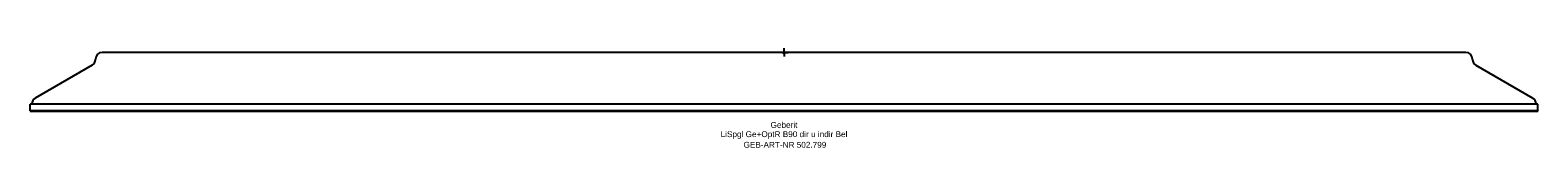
# Model space of a CAD drawing. Header units: millimetres. Extents: x -450 to 450, y -57 to 2.
import ezdxf
from ezdxf.enums import TextEntityAlignment as Align

# ---------------------------------------------------------------- set-up
doc = ezdxf.new("R2010")
doc.units = ezdxf.units.MM
doc.layers.get('0').update_dxf_attribs({"linetype": 'CONTINUOUS'})
for name, color, linetype, lineweight in [('Arbeitspunkt(DIN)', 7, 'CONTINUOUS', 25), ('GEB-ART-NR', 1, 'CONTINUOUS', 18), ('GEB-BEZUG', 2, 'CONTINUOUS', 25), ('GEB-TEXT', 5, 'CONTINUOUS', 18)]:
    doc.layers.add(name, color=color, linetype=linetype, lineweight=lineweight)
doc.layers.add('GEB-KONTUR-A', color=5, linetype='CONTINUOUS')
doc.styles.get("Standard").update_dxf_attribs({"font": 'arial.ttf'})

# ---------------------------------------------------------------- blocks, each defined once
blk = doc.blocks.new('Einfügepunkt')
at = {"layer": 'GEB-BEZUG'}
for p, q in [((-0.71, -0.71), (0.71, 0.71)), ((-0.71, 0.71), (0.71, -0.71))]:
    blk.add_line(p, q, dxfattribs=at)

msp = doc.modelspace()

# ---------------------------------------------------------------- linework, layer by layer
at = {"layer": 'Arbeitspunkt(DIN)', "ltscale": 5}
for q in [(-2.5, 0), (0, 2.5), (0, -2.5), (2.5, 0)]:
    msp.add_line((0, 0), q, dxfattribs=at)
at = {"layer": 'GEB-KONTUR-A', "ltscale": 5}
for p, q in [((-413, -7.66), (-447, -27.34)), ((-411, -4.19), (-411, -4)), ((407, 0), (-407, 0)), ((411, -4.19), (411, -4)), ((413, -7.66), (447, -27.34)), ((-450, -35), (-450, -31)), ((450, -31), (-450, -31)), ((-450, -35), (-450, -35.1)), ((-450, -35), (450, -35)), ((450, -35), (-450, -35)), ((-450, -35.1), (450, -35.1)), ((-449, -31), (-449, -30.81)), ((449, -31), (449, -30.81)), ((450, -35), (450, -31)), ((450, -35), (450, -35.1))]:
    msp.add_line(p, q, dxfattribs=at)
for centre, start, end in [((-415, -4.19), 300.06858, 0), ((-407, -4), 90, 180), ((407, -4), 0, 90), ((415, -4.19), 180, 239.93142), ((-445, -30.81), 120.06858, 180), ((445, -30.81), 0, 59.93142)]:
    msp.add_arc(centre, 4, start, end, dxfattribs=at)

# ---------------------------------------------------------------- block references
at = {"ltscale": 5}
msp.add_blockref('Einfügepunkt', (0, 0), dxfattribs=at)

# ---------------------------------------------------------------- texts
at = {"layer": 'GEB-ART-NR'}
msp.add_text('GEB-ART-NR 502.799', height=3.5, dxfattribs=at).set_placement((0.55, -56.94), align=Align.CENTER)
at = {"layer": 'GEB-TEXT'}
for s, p in [('Geberit', (0, -45.1)), ('LiSpgl Ge+OptR B90 dir u indir Bel', (0, -50.6))]:
    msp.add_text(s, height=3.5, dxfattribs=at).set_placement(p, align=Align.CENTER)

doc.saveas('drawing.dxf')
